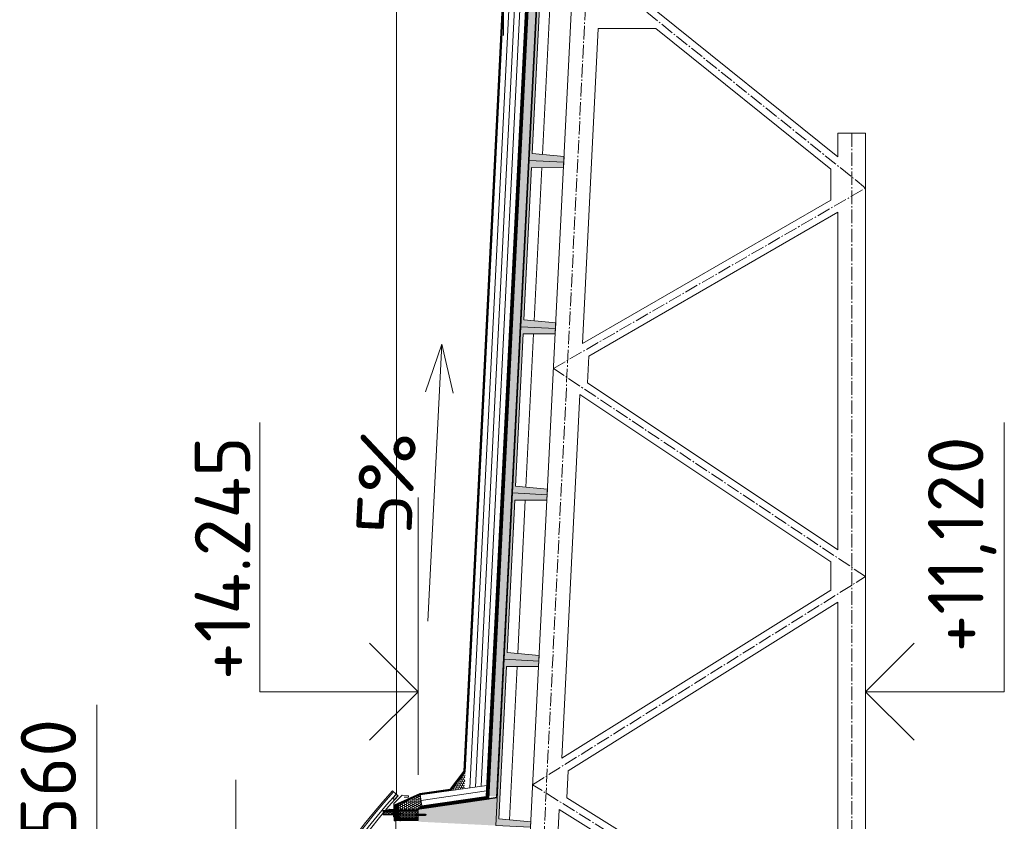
# Model space of a CAD drawing. Header units: millimetres. Extents: x -746391 to 410178, y -169697 to 100555.
# Tile 148 of 179: x 201848 to 208945, y 75036 to 80814. Entities that reach past the tile are written whole.
import ezdxf
from ezdxf.enums import TextEntityAlignment as Align

# ---------------------------------------------------------------- set-up
doc = ezdxf.new("R2010")
doc.units = ezdxf.units.MM
for name, pattern in [('AM_DIN_G_W050', [13.75, 9.75, -1.5, 1, -1.5]), ('CARKOVANA', [5, 3, -2]), ('DASHDOT', [25.4, 12.7, -6.35, 0, -6.35])]:
    doc.linetypes.add(name, pattern=pattern)
doc.layers.get('0').update_dxf_attribs({"color": 9})
doc.layers.add('_____detaily', color=9, linetype='Continuous')
for name, color, linetype, lineweight in [('A99_N_kce-pohl', 9, 'Continuous', 9), ('A99_N_kce-rez-sil', 9, 'Continuous', 18), ('A99_N_kce-rez-ten', 9, 'Continuous', 9), ('A99_N_koty-200-vysk', 9, 'Continuous', 9), ('A99_N_sraf', 9, 'Continuous', 0), ('A99_S_kce-pohl', 9, 'Continuous', 5), ('A99_S_kce-rez-sil', 9, 'Continuous', 15), ('A99_S_kce-rez-ten', 9, 'Continuous', 9), ('A99_S_sraf', 9, 'Continuous', 9)]:
    doc.layers.add(name, color=color, linetype=linetype, lineweight=lineweight)
doc.styles.add('A99_kota', font='isocpeur.ttf', dxfattribs={"height": 2})
doc.styles.add('ad_popis 100', font='isocpeur.ttf', dxfattribs={"height": 200})
doc.linetypes.add('IZOLACE', pattern='A,0.00254,-2.54,[134,ltypeshp.shx,S=2.54,R=0,X=-2.54,Y=0],-5.08,[134,ltypeshp.shx,S=2.54,R=180,X=2.54,Y=0],-2.54', length=10.16254)

# ---------------------------------------------------------------- blocks, each defined once
blk = doc.blocks.new('*U27')
at = {"color": 0, "linetype": 'ByBlock', "lineweight": -2}
blk.add_line((-3, 0), (7, 0), dxfattribs=at)
for points in [[(-1.75, -1.75), (0, 0), (1.75, -1.75)], [(0, 0), (0, -5), (0, -5), (9.7, -5)]]:
    blk.add_lwpolyline(points, dxfattribs=at)
at = {"color": 0, "linetype": 'ByBlock', "lineweight": -2, "style": 'A99_kota'}
for tag, p in [('VYSKA', (9.2, -2.25)), ('POPIS', (9.2, -5.5))]:
    blk.add_attdef(tag, text='', height=2, dxfattribs=at).set_placement(p, align=Align.TOP_RIGHT)
blk = doc.blocks.new('*U21')
at = {"color": 0, "linetype": 'ByBlock', "lineweight": -2}
blk.add_line((-3, 0), (7, 0), dxfattribs=at)
for points in [[(0, 0), (0, 5), (0, 5), (9.7, 5)], [(-1.75, 1.75), (0, 0), (1.75, 1.75)]]:
    blk.add_lwpolyline(points, dxfattribs=at)
at = {"color": 0, "linetype": 'ByBlock', "lineweight": -2, "style": 'A99_kota'}
for tag, p in [('VYSKA', (9.2, 7.75)), ('POPIS', (9.2, 4.5))]:
    blk.add_attdef(tag, text='', height=2, dxfattribs=at).set_placement(p, align=Align.TOP_RIGHT)
blk = doc.blocks.new('*U40')
at = {"color": 0, "linetype": 'ByBlock', "lineweight": -2}
blk.add_line((-3, 0), (7, 0), dxfattribs=at)
for points in [[(0, 0), (0, 5.7), (0, 5.7), (9.7, 5.7)], [(-1.75, 1.75), (0, 0), (1.75, 1.75)]]:
    blk.add_lwpolyline(points, dxfattribs=at)
at = {"color": 0, "linetype": 'ByBlock', "lineweight": -2, "style": 'A99_kota'}
for tag, p in [('VYSKA', (9.2, 8.45)), ('POPIS', (9.2, 5.2))]:
    blk.add_attdef(tag, text='', height=2, dxfattribs=at).set_placement(p, align=Align.TOP_RIGHT)
blk = doc.blocks.new('Befestiger_gross')
at = {"layer": '_____detaily', "linetype": 'Continuous', "lineweight": -2}
for p, q in [((1, -1), (0, 0)), ((1, 0), (0, 0)), ((1, -1), (0, 0)), ((1, 0), (0, 0)), ((2, 0), (1, 0)), ((1, 0), (1, 0)), ((1, 0), (1, 0)), ((2, 0), (1, 0)), ((1, 0), (1, 0)), ((1, 0), (1, 0)), ((2, 1), (2, 0)), ((2, 1), (2, 0)), ((2, 1), (2, 0)), ((2, -1), (2, 1)), ((3, 0), (2, 0)), ((3, 0), (2, 0)), ((3, 1), (4, 0)), ((3, 1), (3, 0)), ((3, 1), (4, 0)), ((3, -1), (3, 1)), ((4, -1), (5, 1)), ((5, 0), (4, 0)), ((5, 0), (4, 0)), ((5, 1), (5, 0)), ((6, 0), (5, 0)), ((5, 0), (5, 1)), ((5, -1), (6, 1)), ((5, 1), (5, 0)), ((6, 0), (5, 0)), ((7, 1), (6, 1)), ((6, 1), (6, 1)), ((6, 1), (6, 1)), ((6, 0), (6, 1)), ((7, 1), (6, 1)), ((6, 1), (6, 1)), ((6, 1), (6, 1)), ((6, -1), (7, 1)), ((7, 1), (7, 1)), ((8, 1), (7, 1)), ((7, 1), (7, 1)), ((7, 1), (7, 1)), ((8, 1), (7, 1)), ((8, 1), (8, 1)), ((9, 1), (8, 1)), ((8, 1), (8, 1)), ((8, 1), (8, 1)), ((8, -1), (8, 1)), ((9, 1), (8, 1)), ((9, 1), (10, 1)), ((9, 1), (9, 1)), ((9, 1), (10, 1)), ((9, -1), (9, 1)), ((10, 1), (10, 1)), ((11, 1), (10, 1)), ((10, -1), (11, 1)), ((10, 1), (10, 1)), ((11, 1), (11, 0)), ((11, 1), (11, 0)), ((11, -1), (12, 1)), ((12, 0), (11, 0)), ((12, 0), (11, 0)), ((12, 1), (12, 0)), ((12, 1), (12, 0)), ((12, 1), (12, 0)), ((12, -1), (13, 1)), ((13, 0), (12, 0)), ((13, 0), (12, 0)), ((13, 1), (13, 0)), ((14, 0), (13, 0)), ((13, 1), (13, 0)), ((13, 1), (13, 0)), ((14, 0), (13, 0)), ((15, 1), (14, 1)), ((14, 1), (14, 1)), ((14, 1), (14, 1)), ((14, 1), (14, 0)), ((15, 1), (14, 1)), ((14, 1), (14, 1)), ((14, 1), (14, 1)), ((14, -1), (14, 1)), ((15, 1), (16, 1)), ((15, 1), (15, 1)), ((15, 1), (16, 1)), ((15, -1), (15, 1)), ((16, 1), (16, 1)), ((17, 1), (16, 1)), ((16, 1), (16, 1)), ((16, -1), (17, 1)), ((17, 1), (17, 1)), ((18, 1), (17, 1)), ((17, 1), (17, 1)), ((18, 1), (17, 1)), ((17, -1), (18, 1)), ((18, 1), (18, 1)), ((19, 1), (18, 1)), ((18, 1), (18, 1)), ((18, 1), (18, 1)), ((19, 1), (18, 1)), ((18, -1), (19, 1)), ((20, 1), (19, 1)), ((19, 1), (19, 1)), ((19, 1), (19, 1)), ((20, 1), (19, 1)), ((19, -1), (20, 1)), ((19, 1), (19, 1)), ((21, 1), (20, 1)), ((20, 1), (20, 1)), ((20, 1), (20, 1)), ((20, 1), (20, 1)), ((21, 1), (20, 1)), ((20, 1), (20, 1)), ((20, 1), (20, 1)), ((21, 1), (21, 1)), ((22, 1), (21, 1)), ((21, 1), (21, 1)), ((21, 1), (21, 1)), ((21, -1), (21, 1)), ((22, 1), (21, 1)), ((22, 1), (23, 1)), ((22, 1), (22, 1)), ((22, 1), (23, 1)), ((22, -1), (22, 1)), ((24, 1), (23, 1)), ((24, 1), (23, 1)), ((23, -1), (24, 1)), ((24, 1), (24, 1)), ((25, 1), (24, 1)), ((24, 1), (24, 1)), ((24, 1), (24, 1)), ((25, 1), (24, 1)), ((24, -1), (25, 1)), ((25, 1), (25, 1)), ((26, 1), (25, 1)), ((25, 1), (25, 1)), ((25, 1), (25, 1)), ((26, 1), (25, 1)), ((25, -1), (26, 1)), ((26, 1), (26, 1)), ((27, 1), (26, 1)), ((26, 1), (26, 1)), ((26, 1), (26, 1)), ((27, 1), (26, 1)), ((28, 0), (27, 0)), ((27, 1), (27, 0)), ((27, 1), (27, 1)), ((28, 0), (27, 0)), ((27, 1), (27, 0)), ((27, -1), (27, 1)), ((28, 1), (29, 0)), ((28, 1), (28, 0)), ((28, 1), (29, 0)), ((28, -1), (28, 1)), ((29, 0), (29, 0)), ((29, 0), (29, 0)), ((30, 1), (29, 0)), ((29, 0), (29, 0)), ((29, 0), (29, 0)), ((29, -1), (30, 1)), ((30, 1), (30, 0)), ((31, 0), (30, 0)), ((30, 1), (30, 0)), ((31, 0), (30, 0)), ((30, -1), (31, 1)), ((31, 1), (31, 0)), ((32, 0), (31, 0)), ((31, 1), (31, 0)), ((31, 1), (31, 0)), ((32, 0), (31, 0)), ((31, -1), (32, 1)), ((32, 1), (32, 0)), ((33, 0), (32, 0)), ((32, 1), (32, 0)), ((32, 1), (32, 0)), ((33, 0), (32, 0)), ((32, -1), (33, 1)), ((33, 1), (33, 0)), ((34, 0), (33, 0)), ((33, 1), (33, 0)), ((33, 1), (33, 0)), ((34, 0), (33, 0)), ((34, 1), (34, 0)), ((36, 0), (34, 0)), ((34, 1), (34, 0)), ((34, -1), (34, 1)), ((34, 1), (34, 0)), ((36, 0), (34, 0)), ((36, 0), (37, 1)), ((36, 0), (37, 1)), ((37, -1), (37, 1)), ((37, -1), (37, 1)), ((2, -1), (1, -1)), ((2, -1), (1, -1)), ((2, -1), (2, -1)), ((3, -1), (2, -1)), ((2, -1), (2, -1)), ((2, -1), (2, -1)), ((3, -1), (2, -1)), ((3, -1), (3, -1)), ((4, -1), (3, -1)), ((3, -1), (3, -1)), ((3, -1), (3, -1)), ((4, -1), (3, -1)), ((5, 0), (4, 0)), ((4, 0), (4, -1)), ((5, 0), (4, 0)), ((4, -1), (4, -1)), ((4, -1), (4, -1)), ((6, 0), (5, 0)), ((5, 0), (5, -1)), ((5, 0), (5, -1)), ((6, 0), (5, 0)), ((5, 0), (5, -1)), ((6, 0), (6, -1)), ((7, 0), (6, -1)), ((6, 0), (6, -1)), ((7, 0), (7, 0)), ((7, 0), (8, -1)), ((7, 0), (7, 0)), ((7, 0), (8, -1)), ((9, 0), (8, 0)), ((8, 0), (8, -1)), ((9, 0), (8, 0)), ((9, 0), (9, -1)), ((10, 0), (9, 0)), ((9, 0), (9, -1)), ((9, 0), (9, -1)), ((10, 0), (9, 0)), ((10, 0), (10, -1)), ((10, 0), (10, -1)), ((11, -1), (10, -1)), ((10, -1), (10, -1)), ((11, -1), (10, -1)), ((11, -1), (11, -1)), ((12, -1), (11, -1)), ((11, -1), (11, -1)), ((11, -1), (11, -1)), ((12, -1), (11, -1)), ((13, 0), (12, -1)), ((12, -1), (12, -1)), ((12, -1), (12, -1)), ((13, 0), (13, 0)), ((13, 0), (14, -1)), ((13, 0), (13, 0)), ((13, 0), (14, -1)), ((15, 0), (14, 0)), ((14, 0), (14, -1)), ((15, 0), (14, 0)), ((15, 0), (15, -1)), ((16, 0), (15, 0)), ((15, 0), (15, -1)), ((15, 0), (15, -1)), ((16, 0), (15, 0)), ((16, 0), (16, -1)), ((17, 0), (16, 0)), ((16, 0), (16, -1)), ((16, 0), (16, -1)), ((17, 0), (16, 0)), ((17, 0), (17, -1)), ((18, 0), (17, 0)), ((17, 0), (17, -1)), ((17, 0), (17, -1)), ((18, 0), (17, 0)), ((19, 0), (18, 0)), ((18, 0), (18, -1)), ((18, 0), (18, -1)), ((19, 0), (18, 0)), ((18, 0), (18, -1)), ((19, 0), (19, -1)), ((20, 0), (19, -1)), ((19, 0), (19, -1)), ((21, 0), (20, 0)), ((21, 0), (20, 0)), ((21, 0), (21, -1)), ((22, 0), (21, 0)), ((21, 0), (21, -1)), ((21, 0), (21, -1)), ((22, 0), (21, 0)), ((22, 0), (22, -1)), ((23, 0), (22, 0)), ((22, 0), (22, -1)), ((22, 0), (22, -1)), ((23, 0), (22, 0)), ((23, 0), (23, -1)), ((24, 0), (23, 0)), ((23, 0), (23, -1)), ((23, 0), (23, -1)), ((24, 0), (23, 0)), ((24, 0), (24, -1)), ((25, 0), (24, 0)), ((24, 0), (24, -1)), ((24, 0), (24, -1)), ((25, 0), (24, 0)), ((25, 0), (25, -1)), ((25, 0), (25, -1)), ((26, -1), (25, -1)), ((26, -1), (27, -1)), ((26, -1), (26, -1)), ((26, -1), (27, -1)), ((26, -1), (26, -1)), ((28, -1), (27, -1)), ((27, -1), (27, -1)), ((28, -1), (27, -1)), ((29, -1), (28, -1)), ((28, -1), (28, -1)), ((28, -1), (28, -1)), ((29, -1), (28, -1)), ((28, -1), (28, -1)), ((29, -1), (29, -1)), ((30, -1), (29, -1)), ((29, -1), (29, -1)), ((29, -1), (29, -1)), ((30, -1), (29, -1)), ((30, -1), (30, -1)), ((31, -1), (30, -1)), ((30, -1), (30, -1)), ((30, -1), (30, -1)), ((31, -1), (30, -1)), ((31, -1), (31, -1)), ((32, -1), (31, -1)), ((31, -1), (31, -1)), ((31, -1), (31, -1)), ((32, -1), (31, -1)), ((32, -1), (32, -1)), ((33, -1), (32, -1)), ((32, -1), (32, -1)), ((34, -1), (33, -1)), ((34, -1), (33, -1)), ((37, -1), (34, -1)), ((34, -1), (34, -1)), ((37, -1), (34, -1)), ((34, -1), (34, -1)), ((34, -1), (34, -1)), ((37, -1), (37, -1)), ((37, -1), (37, -1))]:
    blk.add_line(p, q, dxfattribs=at)

msp = doc.modelspace()

# ---------------------------------------------------------------- hatches: boundary and pattern name
at = {"layer": 'A99_N_kce-rez-ten', "linetype": 'Continuous', "lineweight": 0}
h = msp.add_hatch(dxfattribs=at)
h.set_pattern_fill('HONEY', color=1, scale=0.25, style=2)
h.set_pattern_definition([(90, (-120.5, -981013.5), (-5.41265875, 9.375), [6.25, -12.5]), (210, (-120.5, -981013.5), (-5.412658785, -9.37499998), [6.25, -12.5]), (150, (-120.5, -981013.5), (-10.825317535, 2e-08), [-12.5, 6.25])])
h.paths.add_polyline_path([(204543.5, 75113.5), (204543.5, 75083.5), (204468.5, 75083.5), (204468.5, 75109.5), (204526, 75110), (204526, 75113.5)])
at = {"layer": 'A99_N_kce-rez-ten', "lineweight": 0}
for points in [[(204540.7, 75082.5), (204540.7, 75097.5), (204541.7, 75097.5), (204541.7, 75082.5)], [(204583, 75082.5), (204583, 75097.5), (204582, 75097.5), (204582, 75082.5)], [(204709, 75075), (204709, 75090), (204710, 75090), (204710, 75075)]]:
    msp.add_hatch(color=1, dxfattribs=at).paths.add_polyline_path(points)
at = {"layer": 'A99_N_kce-rez-ten', "lineweight": 0, "transparency": 33554562}
h = msp.add_hatch(dxfattribs=at)
h.set_pattern_fill('ANSI31', color=1, scale=50)
h.set_pattern_definition([(135, (209140, 35042.8334), (-4.4194174, -4.4194174), [])])
h.paths.add_polyline_path([(204580, 75152.5), (204580, 75057.5), (204560, 75057.5), (204560, 75145)])
at = {"layer": 'A99_N_kce-rez-ten', "linetype": 'Continuous', "lineweight": 0}
h = msp.add_hatch(dxfattribs=at)
h.set_pattern_fill('HONEY', color=1, scale=0.25, style=2)
h.set_pattern_definition([(90, (3e-07, -980987.5), (-5.41265875, 9.375), [6.25, -12.5]), (210, (3e-07, -980987.5), (-5.412658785, -9.37499998), [6.25, -12.5]), (150, (3e-07, -980987.5), (-10.825317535, 2e-08), [-12.5, 6.25])])
h.paths.add_polyline_path([(204582, 75115.5), (204718, 75114.5), (204718, 75059.5), (204582, 75059.5)])
at = {"layer": 'A99_N_kce-rez-ten', "lineweight": 0, "transparency": 33554562}
h = msp.add_hatch(dxfattribs=at)
h.set_pattern_fill('ANSI31', color=1, scale=50)
h.set_pattern_definition([(135, (209140, 35115.3334), (-4.4194174, -4.4194174), [])])
h.paths.add_polyline_path([(204560, 75057.5), (204720, 75057.5), (204720, 75042.5), (204560, 75042.5)])
at = {"layer": 'A99_N_sraf', "lineweight": 0, "transparency": 33554562}
h = msp.add_hatch(dxfattribs=at)
h.set_pattern_fill('HONEY', color=1, scale=75)
h.set_pattern_definition([(272.86, (205061.98, 69152.847), (8.810534, -13.639882), [9.375, -18.75]), (32.86, (205061.98, 69152.847), (7.407217, 14.450087), [9.375, -18.75]), (332.86, (205061.98, 69152.847), (16.217751, 0.810205), [-18.75, 9.375])])
h.paths.add_polyline_path([(205059.3, 75393.1), (205053.2, 75271.8), (204956.5, 75257.7)])
h = msp.add_hatch(dxfattribs=at)
h.set_pattern_fill('HONEY', color=1, scale=75)
h.set_pattern_definition([(0, (0, 36000), (14.0625, 8.11898812), [9.375, -18.75]), (120, (0, 36000), (-14.06249997, 8.11898818), [9.375, -18.75]), (60, (0, 36000), (3e-08, 16.2379763), [-18.75, 9.375])])
h.paths.add_polyline_path([(204580, 75117.5), (204580, 75156.4), (204735.5, 75225.7), (204746.9, 75146.5), (204720, 75117.5)])
at = {"layer": 'A99_S_sraf', "linetype": 'Continuous', "lineweight": 0, "ltscale": 2, "transparency": 33554562}
h = msp.add_hatch(dxfattribs=at)
h.set_pattern_fill('BETON-LEHKY', color=256, scale=10)
h.set_pattern_definition([(137.86, (205568.888, 45615.76), (-26.83778, -29.660305), []), (92.86, (205553.407, 45660.11), (-29.660305, 26.837778), [5, -51.568542]), (137.86, (205553.157, 45665.104), (-26.83778, -29.660305), [5, -35]), (182.86, (205549.45, 45668.458), (-26.837778, -29.660305), [5, -51.568543]), (227.86, (205544.456, 45668.21), (29.660305, -26.83778), [5, -35]), (92.86, (205541.35, 45659.508), (-29.660305, 26.837778), [5, -51.568542]), (137.86, (205545.06, 45656.153), (-26.83778, -29.660305), [5, -35]), (182.86, (205550.052, 45656.402), (-26.837778, -29.660305), [5, -51.568543]), (227.86, (205553.407, 45660.11), (29.660305, -26.83778), [5, -35]), (137.86, (205536.13, 45672.37), (-26.83778, -29.660305), [10, -30])])
h.paths.add_polyline_path([(205523.6, 81080.8), (205230.8, 75218.1), (205285.7, 75215.3), (205578.6, 81078)])
at = {"layer": 'A99_S_sraf', "lineweight": 0, "transparency": 33554687}
h = msp.add_hatch(dxfattribs=at)
h.set_pattern_fill('ZELEZOBETON', color=256, scale=10)
h.set_pattern_definition([(135, (208855, 17090), (-35.35534, -35.35534), []), (135, (208855, 17104.14), (-35.35534, -35.35534), []), (135, (208855, 17132.426), (-49.497475, -21.213203), [20, -10, 0, -10])])
h.paths.add_polyline_path([(205579.6, 80997.9), (205640.5, 80994.8), (205778.1, 80988), (205829.3, 80985.4), (205827.3, 80945.4), (205597.1, 80946.9), (205542.2, 79848.3), (205771.4, 79826.8), (205767.4, 79746.9), (205537.2, 79748.4), (205482.3, 78649.8), (205711.4, 78628.3), (205707.4, 78548.4), (205477.3, 78549.9), (205422.4, 77451.3), (205651.5, 77429.8), (205647.5, 77349.9), (205417.4, 77351.4), (205362.6, 76252.8), (205591.8, 76231.3), (205587.6, 76151.4), (205357.6, 76152.9), (205302.7, 75054.3), (205531.6, 75032.8), (205529.6, 74992.9), (204720.9, 75033.3), (204725.4, 75123.2), (205290.2, 75205.1)])

# ---------------------------------------------------------------- linework, layer by layer
at = {"layer": 'A99_N_kce-pohl'}
msp.add_lwpolyline([(204564.8, 82489.8), (204564.8, 75230)], dxfattribs=at)
at = {"layer": 'A99_N_kce-pohl', "linetype": 'Continuous'}
for points in [[(204549.3, 75189.6), (204576, 75219.5), (204561, 75232.8), (204534.4, 75202.9)], [(204549.1, 75193.1), (204572.4, 75219.3), (204561.2, 75229.2), (204537.9, 75203.1)]]:
    msp.add_lwpolyline(points, close=True, dxfattribs=at)
for points in [[(204561, 75232.8), (204534.9, 75256.1)], [(204576, 75219.5), (204549.3, 75189.6)]]:
    msp.add_lwpolyline(points, dxfattribs=at)
at = {"layer": 'A99_N_kce-pohl', "lineweight": 0}
msp.add_lwpolyline([(205214.6, 75295.2), (204735.5, 75225.7)], dxfattribs=at)
at = {"layer": 'A99_N_kce-pohl', "lineweight": 5}
for points in [[(204620, 75210), (204650, 75210), (204650, 75220), (204605, 75225), (204545, 75165), (204545, 75120), (204515, 75120)], [(204560, 75040.5), (204560, 72300)]]:
    msp.add_lwpolyline(points, dxfattribs=at)
at = {"layer": 'A99_N_kce-pohl', "linetype": 'Continuous', "lineweight": 0}
msp.add_lwpolyline([(204735.5, 75225.7), (204580, 75156.4), (204580, 75117.5), (204720, 75117.5), (204746.9, 75146.5)], close=True, dxfattribs=at)
at = {"layer": 'A99_N_kce-pohl', "linetype": 'Continuous', "lineweight": 5}
for radius, start, end in [(4410, 137.90791, 222.09209), (4355, 137.90451, 221.56924)]:
    msp.add_arc((207807.5, 72300), radius, start, end, dxfattribs=at)
at = {"layer": 'A99_N_kce-rez-sil', "color": 1, "linetype": 'Continuous', "lineweight": 5}
for radius, start, end in [(4400, 137.90791, 222.09209), (4375, 137.90603, 222.09397)]:
    msp.add_arc((207807.5, 72300), radius, start, end, dxfattribs=at)
at = {"layer": 'A99_N_kce-rez-ten', "color": 1, "lineweight": 0}
for p, q in [((204535.4, 75086.4), (204535.4, 75093.5)), ((204538.6, 75094.3), (204536.2, 75094.3)), ((204538.6, 75091.9), (204536.2, 75091.9)), ((204538.5, 75088), (204536.2, 75088)), ((204538.6, 75088), (204536.2, 75088)), ((204539.4, 75095), (204538.9, 75095)), ((204538.9, 75085), (204538.9, 75095)), ((204539.7, 75098), (204539.4, 75094.3)), ((204539.4, 75085), (204539.4, 75095)), ((204539.4, 75085.6), (204539.4, 75094.3)), ((204540.7, 75098), (204539.7, 75098)), ((204540.7, 75098), (204539.7, 75098)), ((204540.7, 75098), (204540.7, 75082)), ((204540.7, 75082.5), (204540.7, 75097.5)), ((204540.7, 75097.5), (204541.7, 75097.5)), ((204541.7, 75097.5), (204540.7, 75097.5)), ((204541.7, 75097.5), (204541.7, 75082.5)), ((204580, 75093.2), (204541.7, 75093.2)), ((204583, 75097.5), (204582, 75097.5)), ((204582, 75097.5), (204582, 75082.5)), ((204582, 75097.5), (204583, 75097.5)), ((204583, 75098), (204584, 75098)), ((204583, 75098), (204583, 75082)), ((204583, 75098), (204584, 75098)), ((204583, 75082.5), (204583, 75097.5)), ((204584, 75098), (204584.4, 75094.3)), ((204584.4, 75095), (204584.9, 75095)), ((204584.4, 75085), (204584.4, 75095)), ((204584.4, 75085.6), (204584.4, 75094.3)), ((204584.9, 75085), (204584.9, 75095)), ((204585.2, 75094.3), (204587.5, 75094.3)), ((204585.2, 75091.9), (204587.5, 75091.9)), ((204585.2, 75088), (204587.5, 75088)), ((204585.2, 75088), (204587.5, 75088)), ((204588.3, 75086.4), (204588.3, 75093.5)), ((204589.4, 75092.3), (204588.3, 75087.8)), ((204588.3, 75087.8), (204588.8, 75086.9)), ((204589.4, 75092.3), (204588.6, 75092.3)), ((204589.9, 75093.2), (204588.8, 75086.9)), ((204589.3, 75087.8), (204588.8, 75086.9)), ((204590.4, 75092.3), (204589.3, 75087.8)), ((204590.1, 75087.8), (204589.3, 75087.8)), ((204589.9, 75093.2), (204589.4, 75092.3)), ((204589.9, 75093.2), (204590.4, 75092.3)), ((204591.2, 75092.3), (204590.1, 75087.8)), ((204590.1, 75087.8), (204590.6, 75086.9)), ((204591.2, 75092.3), (204590.4, 75092.3)), ((204591.7, 75093.2), (204590.6, 75086.9)), ((204591.1, 75087.8), (204590.6, 75086.9)), ((204592.2, 75092.3), (204591.1, 75087.8)), ((204591.9, 75087.8), (204591.1, 75087.8)), ((204591.7, 75093.2), (204591.2, 75092.3)), ((204591.7, 75093.2), (204592.2, 75092.3)), ((204593, 75092.3), (204591.9, 75087.8)), ((204591.9, 75087.8), (204592.4, 75086.9)), ((204593, 75092.3), (204592.2, 75092.3)), ((204593.5, 75093.2), (204592.4, 75086.9)), ((204592.9, 75087.8), (204592.4, 75086.9)), ((204594, 75092.3), (204592.9, 75087.8)), ((204593.7, 75087.8), (204592.9, 75087.8)), ((204593.5, 75093.2), (204593, 75092.3)), ((204593.5, 75093.2), (204594, 75092.3)), ((204594.8, 75092.3), (204593.7, 75087.8)), ((204593.7, 75087.8), (204594.2, 75086.9)), ((204594.8, 75092.3), (204594, 75092.3)), ((204595.3, 75093.2), (204594.2, 75086.9)), ((204594.7, 75087.8), (204594.2, 75086.9)), ((204595.8, 75092.3), (204594.7, 75087.8)), ((204595.5, 75087.8), (204594.7, 75087.8)), ((204595.3, 75093.2), (204594.8, 75092.3)), ((204595.3, 75093.2), (204595.8, 75092.3)), ((204596.6, 75092.3), (204595.5, 75087.8)), ((204595.5, 75087.8), (204596, 75086.9)), ((204596.6, 75092.3), (204595.8, 75092.3)), ((204597.1, 75093.2), (204596, 75086.9)), ((204596.5, 75087.8), (204596, 75086.9)), ((204597.6, 75092.3), (204596.5, 75087.8)), ((204597.3, 75087.8), (204596.5, 75087.8)), ((204597.1, 75093.2), (204596.6, 75092.3)), ((204597.1, 75093.2), (204597.6, 75092.3)), ((204598.4, 75092.3), (204597.3, 75087.8)), ((204597.3, 75087.8), (204597.8, 75086.9)), ((204598.4, 75092.3), (204597.6, 75092.3)), ((204598.9, 75093.2), (204597.8, 75086.9)), ((204598.3, 75087.8), (204597.8, 75086.9)), ((204599.4, 75092.3), (204598.3, 75087.8)), ((204599.1, 75087.8), (204598.3, 75087.8)), ((204598.9, 75093.2), (204598.4, 75092.3)), ((204598.9, 75093.2), (204599.4, 75092.3)), ((204600.2, 75092.3), (204599.1, 75087.8)), ((204599.1, 75087.8), (204599.6, 75086.9)), ((204600.2, 75092.3), (204599.4, 75092.3)), ((204600.7, 75093.2), (204599.6, 75086.9)), ((204600.1, 75087.8), (204599.6, 75086.9)), ((204601.2, 75092.3), (204600.1, 75087.8)), ((204600.9, 75087.8), (204600.1, 75087.8)), ((204600.7, 75093.2), (204600.2, 75092.3)), ((204600.7, 75093.2), (204601.2, 75092.3)), ((204601.2, 75089.2), (204600.9, 75087.8)), ((204600.9, 75087.8), (204601.2, 75087.1)), ((204601.2, 75092.3), (204601.9, 75092.1)), ((204601.2, 75092.3), (204601.2, 75087.1)), ((204601.9, 75087.9), (204601.2, 75087.8)), ((204601.9, 75092.1), (204601.9, 75087.9)), ((204707.6, 75087.5), (204707.1, 75087.5)), ((204707.1, 75077.5), (204707.1, 75087.5)), ((204708, 75090.5), (204707.6, 75086.8)), ((204707.6, 75077.5), (204707.6, 75087.5)), ((204709, 75090.5), (204708, 75090.5)), ((204709, 75090.5), (204708, 75090.5)), ((204709, 75090.5), (204709, 75074.5)), ((204709, 75075), (204709, 75090)), ((204709, 75090), (204710, 75090)), ((204710, 75090), (204709, 75090)), ((204710, 75090), (204710, 75075)), ((204538.6, 75085.6), (204536.2, 75085.6)), ((204539.4, 75085), (204538.9, 75085)), ((204539.4, 75085.6), (204539.7, 75082)), ((204540.7, 75082), (204539.7, 75082)), ((204540.7, 75082), (204539.7, 75082)), ((204541.7, 75082.5), (204540.7, 75082.5)), ((204580, 75086.9), (204541.7, 75086.9)), ((204582, 75082.5), (204583, 75082.5)), ((204583, 75082), (204584, 75082)), ((204583, 75082), (204584, 75082)), ((204584.4, 75085.6), (204584, 75082)), ((204584.4, 75085), (204584.9, 75085)), ((204585.2, 75085.6), (204587.5, 75085.6)), ((204703.7, 75078.9), (204703.7, 75086)), ((204706.8, 75086.8), (204704.5, 75086.8)), ((204706.8, 75084.4), (204704.5, 75084.4)), ((204706.8, 75080.5), (204704.5, 75080.5)), ((204706.8, 75080.5), (204704.5, 75080.5)), ((204706.8, 75078.1), (204704.5, 75078.1)), ((204707.6, 75077.5), (204707.1, 75077.5)), ((204707.6, 75078.1), (204707.6, 75086.8)), ((204707.6, 75078.1), (204708, 75074.5)), ((204709, 75074.5), (204708, 75074.5)), ((204709, 75074.5), (204708, 75074.5)), ((204710, 75075), (204709, 75075)), ((204757.3, 75085.7), (204710, 75085.7)), ((204757.3, 75079.4), (204710, 75079.4)), ((204757.7, 75085.7), (204756.6, 75079.4)), ((204758.2, 75084.8), (204757.1, 75080.3)), ((204757.9, 75080.3), (204757.1, 75080.3)), ((204757.7, 75085.7), (204757.2, 75084.8)), ((204757.7, 75085.7), (204758.2, 75084.8)), ((204759, 75084.8), (204757.9, 75080.3)), ((204757.9, 75080.3), (204758.4, 75079.4)), ((204759, 75084.8), (204758.2, 75084.8)), ((204759.5, 75085.7), (204758.4, 75079.4)), ((204758.9, 75080.3), (204758.4, 75079.4)), ((204760, 75084.8), (204758.9, 75080.3)), ((204759.7, 75080.3), (204758.9, 75080.3)), ((204759.5, 75085.7), (204759, 75084.8)), ((204759.5, 75085.7), (204760, 75084.8)), ((204760.8, 75084.8), (204759.7, 75080.3)), ((204759.7, 75080.3), (204760.2, 75079.4)), ((204760.8, 75084.8), (204760, 75084.8)), ((204761.3, 75085.7), (204760.2, 75079.4)), ((204760.7, 75080.3), (204760.2, 75079.4)), ((204761.8, 75084.8), (204760.7, 75080.3)), ((204761.5, 75080.3), (204760.7, 75080.3)), ((204761.3, 75085.7), (204760.8, 75084.8)), ((204761.3, 75085.7), (204761.8, 75084.8)), ((204762.6, 75084.8), (204761.5, 75080.3)), ((204761.5, 75080.3), (204762, 75079.4)), ((204762.6, 75084.8), (204761.8, 75084.8)), ((204763.1, 75085.7), (204762, 75079.4)), ((204762.5, 75080.3), (204762, 75079.4)), ((204763.6, 75084.8), (204762.5, 75080.3)), ((204763.3, 75080.3), (204762.5, 75080.3)), ((204763.1, 75085.7), (204762.6, 75084.8)), ((204763.1, 75085.7), (204763.6, 75084.8)), ((204764.4, 75084.8), (204763.3, 75080.3)), ((204763.3, 75080.3), (204763.8, 75079.4)), ((204764.4, 75084.8), (204763.6, 75084.8)), ((204764.9, 75085.7), (204763.8, 75079.4)), ((204764.3, 75080.3), (204763.8, 75079.4)), ((204765.4, 75084.8), (204764.3, 75080.3)), ((204765.1, 75080.3), (204764.3, 75080.3)), ((204764.9, 75085.7), (204764.4, 75084.8)), ((204764.9, 75085.7), (204765.4, 75084.8)), ((204766.2, 75084.8), (204765.1, 75080.3)), ((204765.1, 75080.3), (204765.6, 75079.4)), ((204766.2, 75084.8), (204765.4, 75084.8)), ((204766.7, 75085.7), (204765.6, 75079.4)), ((204766.1, 75080.3), (204765.6, 75079.4)), ((204767.2, 75084.8), (204766.1, 75080.3)), ((204766.9, 75080.3), (204766.1, 75080.3)), ((204766.7, 75085.7), (204766.2, 75084.8)), ((204766.7, 75085.7), (204767.2, 75084.8)), ((204768, 75084.8), (204766.9, 75080.3)), ((204766.9, 75080.3), (204767.4, 75079.4)), ((204768, 75084.8), (204767.2, 75084.8)), ((204768.5, 75085.7), (204767.4, 75079.4)), ((204767.9, 75080.3), (204767.4, 75079.4)), ((204769, 75084.8), (204767.9, 75080.3)), ((204768.7, 75080.3), (204767.9, 75080.3)), ((204768.5, 75085.7), (204768, 75084.8)), ((204768.5, 75085.7), (204769, 75084.8)), ((204769, 75081.7), (204768.7, 75080.3)), ((204768.7, 75080.3), (204769, 75079.6)), ((204769, 75084.8), (204769.7, 75084.6)), ((204769, 75084.8), (204769, 75079.6)), ((204769.7, 75080.4), (204769, 75080.3)), ((204769.7, 75084.6), (204769.7, 75080.4))]:
    msp.add_line(p, q, dxfattribs=at)
at = {"layer": 'A99_N_kce-rez-ten', "linetype": 'CARKOVANA', "lineweight": 0, "ltscale": 15, "const_width": 5}
for points in [[(205692.5, 81300), (205692.5, 81159.7, -0.400665), (205680.6, 81147.3), (205363.4, 81132.5, 0.386254), (205337.2, 81106.4), (205051.9, 75395.8), (204952.4, 75264.7), (204733.4, 75232.9), (204552.5, 75152.4), (204552.5, 75042.5)], [(205697.5, 81300), (205697.5, 81159.7, -0.400665), (205680.8, 81142.3), (205363.6, 81127.5, 0.386254), (205342.2, 81106.2), (205056.8, 75394), (204955.1, 75260), (204734.8, 75228.1), (204557.5, 75149.1), (204557.5, 75042.5)]]:
    msp.add_lwpolyline(points, format="xyb", dxfattribs=at)
at = {"layer": 'A99_N_kce-rez-ten', "linetype": 'Continuous', "lineweight": 0, "ltscale": 0.5}
for points in [[(205690, 81300), (205690, 81159.7, -0.400665), (205680.5, 81149.8), (205363.3, 81135, 0.386254), (205334.7, 81106.5), (205049.4, 75396.7), (204951, 75267), (204732.7, 75235.3), (204550, 75154), (204550, 75042.5)], [(205695, 81300), (205695, 81159.7, -0.400665), (205680.7, 81144.8), (205363.5, 81130, 0.386254), (205339.7, 81106.3), (205054.4, 75394.9), (204953.7, 75262.4), (204734.1, 75230.5), (204555, 75150.7), (204555, 75042.5)], [(205700, 81300), (205700, 81159.7, -0.400665), (205680.9, 81139.8), (205363.7, 81125, 0.386254), (205344.7, 81106), (205059.3, 75393.1), (204956.5, 75257.7), (204735.5, 75225.7), (204560, 75147.5), (204560, 75042.5)]]:
    msp.add_lwpolyline(points, format="xyb", dxfattribs=at)
at = {"layer": 'A99_N_kce-rez-ten', "lineweight": 0}
msp.add_lwpolyline([(205426.4, 81137.9), (205133.9, 75283.5)], dxfattribs=at)
at = {"layer": 'A99_N_kce-rez-ten', "linetype": 'Continuous', "lineweight": 0}
for points in [[(204555, 75042.5), (204555, 75150.7), (204734.1, 75230.5), (204953.7, 75262.4), (205054.4, 75394.9), (205337.7, 81066.4)], [(204560, 75042.5), (204560, 75147.5), (204735.5, 75225.7), (204956.5, 75257.7), (205059.3, 75393.1), (205342.7, 81066.1)]]:
    msp.add_lwpolyline(points, dxfattribs=at)
at = {"layer": 'A99_N_kce-rez-ten', "color": 1, "linetype": 'Continuous', "lineweight": 0}
for points in [[(204543.5, 75113.5), (204543.5, 75083.5), (204468.5, 75083.5), (204468.5, 75113.5)], [(204526, 75113.5), (204526, 75110), (204468.5, 75110), (204468.5, 75113.5)], [(204547.5, 75117.5), (204547.5, 75122.5), (204550, 75122.5), (204550, 75042.5), (204560, 75042.5), (204560, 75040.5), (204547.5, 75040.5), (204547.5, 75117.5)], [(204580, 75153), (204580, 75057.5), (204560, 75057.5), (204560, 75144.5)], [(204602, 75057.5), (204580, 75057.5), (204580, 75117.5), (204720, 75117.5), (204720, 75057.5), (204698, 75057.5), (204698, 75059.5), (204718, 75059.5), (204718, 75115.5), (204582, 75115.5), (204582, 75059.5), (204602, 75059.5)], [(204720, 75042.5), (204560, 75042.5), (204560, 75057.5), (204720, 75057.5)]]:
    msp.add_lwpolyline(points, close=True, dxfattribs=at)
msp.add_lwpolyline([(204547.5, 75069), (204547.5, 75114.5, 0.414214), (204544.5, 75117.5), (204497.5, 75117.5)], format="xyb", dxfattribs=at)
msp.add_lwpolyline([(204497.5, 75117.5), (204497.5, 75113.5), (204543.5, 75113.5), (204543.5, 75067.5), (204547.5, 75067.5)], dxfattribs=at)
at = {"layer": 'A99_N_kce-rez-ten', "color": 1, "linetype": 'DASHDOT', "lineweight": 0, "ltscale": 0.25}
for points in [[(204511, 75126.5), (204511, 75107)], [(204590.5, 75066.5), (204590.5, 75037)], [(204782.5, 75082.5), (204697.5, 75082.5)], [(204708, 75067), (204708, 75039.5)]]:
    msp.add_lwpolyline(points, dxfattribs=at)
at = {"layer": 'A99_N_kce-rez-ten', "color": 1, "lineweight": 0}
for points in [[(204725, 75087.5), (204772.5, 75087.5), (204772.5, 75082.5)], [(204725, 75077.5), (204772.5, 75077.5), (204772.5, 75082.5)]]:
    msp.add_lwpolyline(points, dxfattribs=at)
at = {"layer": 'A99_N_kce-rez-ten', "color": 1, "linetype": 'Continuous', "lineweight": 0}
msp.add_circle((204467, 75111.5), 1.5, dxfattribs=at)
at = {"layer": 'A99_N_kce-rez-ten', "color": 1, "lineweight": 0}
for centre, start, end in [((204536.2, 75093.5), 89.99668, 179.99668), ((204536.2, 75092.7), 179.99668, 269.99668), ((204536.2, 75091.1), 89.99668, 179.99668), ((204536.2, 75088.8), 179.99668, 269.99668), ((204536.2, 75087.2), 89.99668, 179.99668), ((204587.5, 75093.5), 0.00332, 90.00332), ((204587.5, 75092.7), 270.00332, 0.00332), ((204587.5, 75091.1), 0.00332, 90.00332), ((204587.5, 75088.8), 270.00332, 0.00332), ((204587.5, 75087.2), 0.00332, 90.00332), ((204536.2, 75086.4), 179.99668, 269.99668), ((204587.5, 75086.4), 270.00332, 0.00332), ((204704.5, 75086), 89.99668, 179.99668), ((204704.5, 75085.2), 179.99668, 269.99668), ((204704.5, 75083.6), 89.99668, 179.99668), ((204704.5, 75081.3), 179.99668, 269.99668), ((204704.5, 75079.7), 89.99668, 179.99668), ((204704.5, 75078.9), 179.99668, 269.99668)]:
    msp.add_arc(centre, 0.787, start, end, dxfattribs=at)
for centre, start_param, end_param in [((204538.6, 75095.1), 0.936145, 1.313741), ((204538.6, 75092.7), 0.936145, 1.313741), ((204538.6, 75091.1), 3.700141, 4.077737), ((204538.6, 75087.2), 3.700141, 4.077737), ((204538.6, 75088.8), 0.936145, 1.313741), ((204538.6, 75084.8), 3.700141, 4.077737), ((204706.8, 75087.6), 0.936145, 1.313741), ((204706.8, 75085.2), 0.936145, 1.313741), ((204706.8, 75083.6), 3.700141, 4.077737), ((204706.8, 75079.7), 3.700141, 4.077737), ((204706.8, 75081.3), 0.936145, 1.313741), ((204706.8, 75077.3), 3.700141, 4.077737)]:
    msp.add_ellipse(centre, major_axis=(-0.638, -0.47), ratio=1, start_param=start_param, end_param=end_param, dxfattribs=at)
at = {"layer": 'A99_N_kce-rez-ten', "color": 1, "lineweight": 0, "extrusion": (0, 0, -1)}
for centre, start_param, end_param in [((204585.2, 75095.1), 0.936145, 1.313741), ((204585.2, 75092.7), 0.936145, 1.313741), ((204585.2, 75091.1), 3.700141, 4.077737), ((204585.2, 75087.2), 3.700141, 4.077737), ((204585.2, 75088.8), 0.936145, 1.313741), ((204585.2, 75084.8), 3.700141, 4.077737)]:
    msp.add_ellipse(centre, major_axis=(0.638, -0.47), ratio=1, start_param=start_param, end_param=end_param, dxfattribs=at)
at = {"layer": 'A99_N_koty-200-vysk'}
for points in [[(204889.5, 78475.5), (204772.2, 78130.9)], [(204889.5, 78475.5), (204772.2, 78130.9)], [(204889.5, 78475.5), (204789.7, 76478)], [(204889.5, 78475.5), (204971.9, 78121)], [(204889.5, 78475.5), (204971.9, 78121)]]:
    msp.add_lwpolyline(points, dxfattribs=at)
at = {"layer": 'A99_N_sraf', "color": 1, "linetype": 'IZOLACE', "ltscale": 3.8}
for points in [[(205385.7, 81126), (205093.6, 75277.6)], [(205466, 81129.8), (205174.2, 75289.3)]]:
    msp.add_lwpolyline(points, dxfattribs=at)
at = {"layer": 'A99_N_sraf', "color": 1, "linetype": 'IZOLACE', "lineweight": 0, "ltscale": 4}
msp.add_lwpolyline([(205212.6, 75254.5), (204741.2, 75186.1)], dxfattribs=at)
at = {"layer": 'A99_S_kce-pohl', "lineweight": 5}
for p, q in [((207745, 79994.7), (207945, 79994.7)), ((207745, 79824.9), (207745, 79994.7))]:
    msp.add_line(p, q, dxfattribs=at)
for points in [[(205395, 72300), (205845, 81300)], [(207745, 79824.9), (206435, 80877.6)], [(205904.2, 78478.6), (206017.7, 80750)], [(206434.1, 80750), (206017.7, 80750)], [(207695, 79736.8), (206434.1, 80750)], [(207945, 72300), (207945, 79994.7)], [(207695, 79513.3), (207695, 79736.8)], [(205904.2, 78478.6), (207695, 79513.3)], [(205949.8, 78389.5), (207745, 79426.7)], [(207745, 76993.4), (207745, 79426.7)], [(205949.8, 78389.5), (205940.1, 78196.7)], [(207745, 76993.4), (205940.1, 78196.7)], [(205754.8, 75490.1), (205885.9, 78112.7)], [(207695, 76906.6), (205885.9, 78112.7)], [(207695, 76702.7), (207695, 76906.6)], [(205754.8, 75490.1), (207695, 76702.7)], [(205800.3, 75400.6), (207745, 76616)], [(207745, 73984), (207745, 76616)], [(205790.6, 75205.5), (205800.3, 75400.6)], [(207745, 73984), (205790.6, 75205.5)], [(207695, 73897.3), (205736.3, 75121.5)]]:
    msp.add_lwpolyline(points, dxfattribs=at)
at = {"layer": 'A99_S_kce-pohl', "color": 253, "linetype": 'AM_DIN_G_W050', "lineweight": 0, "ltscale": 10}
for points in [[(205494.9, 72295), (205944.9, 81295)], [(207945, 79600), (205940.7, 81210.7)], [(207845, 79994.7), (207845, 79994.7), (207845, 72300)], [(205545, 75300), (207945, 76800), (205695, 78300), (207945, 79600)], [(207945, 73800), (205545, 75300)]]:
    msp.add_lwpolyline(points, dxfattribs=at)
at = {"layer": 'A99_S_kce-rez-sil', "lineweight": 13}
for points in [[(205830, 81600), (205827.3, 80945.4), (205597.1, 80946.9), (205542.2, 79848.3), (205771.4, 79826.8), (205769.4, 79786.9), (205769.4, 79786.9)], [(205709.5, 78588.4), (205711.5, 78628.3), (205482.3, 78649.8), (205537.2, 79748.4), (205767.4, 79746.9), (205769.4, 79786.9), (205769.4, 79786.9)], [(205709.5, 78588.4), (205707.5, 78548.4), (205477.3, 78549.9), (205422.4, 77451.3), (205651.6, 77429.8), (205649.6, 77389.9), (205649.6, 77389.9)], [(205589.8, 76191.4), (205591.8, 76231.3), (205362.6, 76252.8), (205417.4, 77351.4), (205647.6, 77349.9), (205649.6, 77389.9), (205649.6, 77389.9)], [(205589.8, 76191.4), (205587.8, 76151.4), (205357.6, 76152.9), (205302.7, 75054.3), (205531.9, 75032.8), (205529.9, 74992.9), (205280.2, 75005.3)]]:
    msp.add_lwpolyline(points, dxfattribs=at)
at = {"layer": 'A99_S_kce-rez-ten', "linetype": 'CARKOVANA', "lineweight": 0, "ltscale": 15}
for points, const_width in [([(205513.7, 81081.3), (205220.1, 75204.3), (204730, 75133.8)], 20), ([(205230.4, 75199), (205286.8, 75207.1)], 5)]:
    msp.add_lwpolyline(points, dxfattribs=dict(at, const_width=const_width))
at = {"layer": 'A99_S_kce-rez-ten', "lineweight": 0}
for points in [[(205503.7, 81081.8), (205210.5, 75213.8), (204730, 75144)], [(205523.6, 81080.8), (205229.7, 75196.3), (204730, 75123.8)], [(205579.6, 80997.9), (205290.2, 75205.1), (204723.9, 75123)], [(205574.6, 80998.1), (205285.4, 75209.4)], [(205230.8, 75196.5), (205229.9, 75201.4), (205289.5, 75210)]]:
    msp.add_lwpolyline(points, dxfattribs=at)
at = {"layer": 'A99_S_kce-rez-ten', "linetype": 'CARKOVANA', "ltscale": 15, "const_width": 5}
msp.add_lwpolyline([(205577.1, 80998), (205287.6, 75205.2)], dxfattribs=at)
at = {"layer": 'A99_S_kce-rez-ten', "lineweight": 5}
for points in [[(205616.9, 79841.3), (205672.1, 80946.4)], [(205612.3, 79747.9), (205557, 78642.8)], [(205552.4, 78549.4), (205497.2, 77444.3)], [(205492.5, 77350.9), (205437.3, 76245.8)], [(205432.6, 76152.4), (205377.4, 75047.3)], [(205605.5, 72505.1), (205736.3, 75121.5)]]:
    msp.add_lwpolyline(points, dxfattribs=at)
at = {"layer": 'A99_S_kce-rez-ten', "lineweight": 0}
for points in [[(205769.4, 79786.9), (205519.7, 79799.4), (205459.8, 78600.9), (205709.5, 78588.4), (205711.5, 78628.3), (205482.3, 78649.8), (205537.2, 79748.4), (205767.4, 79746.9)], [(205709.5, 78588.4), (205459.8, 78600.9), (205400, 77402.4), (205649.6, 77389.9), (205651.6, 77429.8), (205422.4, 77451.3), (205477.3, 78549.9), (205707.5, 78548.4)], [(205649.6, 77389.9), (205400, 77402.4), (205340.1, 76203.8), (205589.8, 76191.4), (205591.8, 76231.3), (205362.6, 76252.8), (205417.4, 77351.4), (205647.6, 77349.9)], [(205589.8, 76191.4), (205340.1, 76203.8), (205280.2, 75005.3), (205529.9, 74992.9), (205531.9, 75032.8), (205302.7, 75054.3), (205357.6, 76152.9), (205587.8, 76151.4)]]:
    msp.add_lwpolyline(points, close=True, dxfattribs=at)

# ---------------------------------------------------------------- block references
at = {"layer": 'A99_N_kce-rez-ten', "color": 1, "linetype": 'Continuous', "lineweight": 0, "xscale": 0.61875, "yscale": 0.61875, "zscale": 0.61875, "rotation": 270.0000000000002}
for p in [(204590.5, 75065), (204708, 75065.1)]:
    msp.add_blockref('Befestiger_gross', p, dxfattribs=at)
at = {"layer": 'A99_N_koty-200-vysk', "lineweight": 5, "xscale": 200, "yscale": 200, "zscale": 200, "rotation": 90.00000000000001}
for name, p, values in [('*U21', (205335, 81300), {'VYSKA': '+13,630'}), ('*U27', (207945, 75970), {'VYSKA': '+11,120'}), ('*U21', (203405, 73935), {'VYSKA': '+15,560'})]:
    msp.add_blockref(name, p, dxfattribs=at).add_auto_attribs(values)
at = {"layer": 'A99_N_koty-200-vysk', "lineweight": 5}
ref = msp.add_blockref('*U40', (204720, 75970), dxfattribs=dict(at, xscale=200, yscale=200, zscale=200, rotation=90.00000000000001))
ref.add_attrib('VYSKA', '+14.245', dxfattribs={"layer": '0', "color": 0, "linetype": 'ByBlock', "lineweight": -2, "height": 400, "rotation": 90, "style": 'A99_kota'}).set_placement((203110, 77810), align=Align.TOP_RIGHT)

# ---------------------------------------------------------------- texts
at = {"layer": 'A99_N_koty-200-vysk', "insert": (204307.8, 77853.8), "char_height": 400, "attachment_point": 3, "rotation": 87.14, "style": 'ad_popis 100'}
msp.add_mtext_dynamic_manual_height_columns('5%', width=140, gutter_width=2000, heights=[0], dxfattribs=at)
msp.add_mtext_dynamic_manual_height_columns('5%', width=140, gutter_width=2000, heights=[0], dxfattribs=at)

doc.saveas('drawing.dxf')
